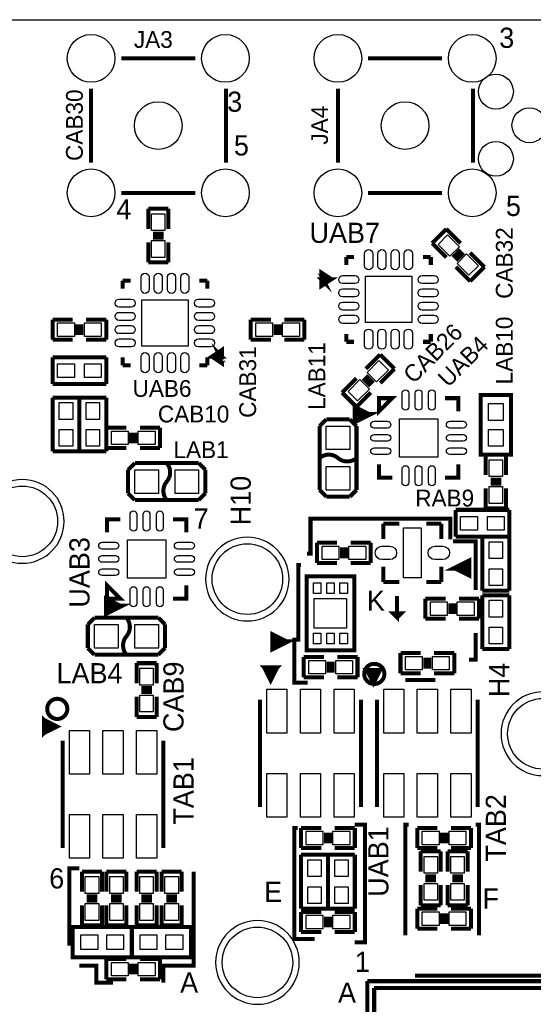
# Model space of a CAD drawing. Extents: x -70 to 514, y -134 to 276.
# Tile 7 of 17: x 23 to 42, y 45 to 83. Entities that reach past the tile are written whole.
import ezdxf
from ezdxf.enums import TextEntityAlignment as Align

# ---------------------------------------------------------------- set-up
doc = ezdxf.new("R2010")
doc.units = 0
for name, color, linetype in [('BOARD_GEOMETRY_OUTLINE', 3, 'CONTINUOUS'), ('BOARD_GEOMETRY_SILKSCREEN_TOP', 1, 'CONTINUOUS'), ('PACKAGE_GEOMETRY_SILKSCREEN_TOP', 4, 'CONTINUOUS'), ('PIN_TOP', 5, 'CONTINUOUS'), ('REF_DES_SILKSCREEN_TOP', 6, 'CONTINUOUS')]:
    doc.layers.add(name, color=color, linetype=linetype)

msp = doc.modelspace()

# ---------------------------------------------------------------- linework, layer by layer
at = {"layer": 'BOARD_GEOMETRY_OUTLINE'}
msp.add_lwpolyline([(3.299968, 74.295), (3.299968, 80.598772, -0.414214), (5.299964, 82.598768), (62.29985, 82.598768, -0.414214), (64.299846, 80.598772), (64.299846, 72.098662)], format="xyb", dxfattribs=at)
at = {"layer": 'BOARD_GEOMETRY_SILKSCREEN_TOP', "const_width": 0.1524}
for points in [[(39.0398, 62.9666), (39.0398, 63.754), (33.7566, 63.754), (33.7566, 62.4332), (33.6296, 62.4332)], [(40.005, 61.0616), (40.005, 62.8904), (39.2176, 62.8904), (39.2176, 62.9666)], [(33.401, 62.0014), (33.2994, 62.0014), (33.2994, 59.182), (33.147, 59.182), (33.147, 57.5564), (33.655, 57.5564)], [(37.0332, 60.833), (37.0332, 60.0202), (36.8808, 60.1726), (37.1856, 60.1726), (37.0332, 60.0202)], [(39.751, 58.42), (40.005, 58.42), (40.005, 59.436)], [(37.338, 57.658), (38.481, 57.658)], [(33.274, 52.07), (33.147, 52.07), (33.147, 47.879), (33.909, 47.879)], [(35.433, 47.752), (35.814, 47.752), (35.814, 52.197), (35.433, 52.197)], [(37.465, 52.197), (37.338, 52.197), (37.338, 48.006)], [(40.132, 48.006), (40.132, 52.197), (40.005, 52.197)], [(24.638, 47.625), (24.638, 50.546), (25.019, 50.546)], [(29.337, 50.419), (29.337, 46.863), (28.194, 46.863), (28.194, 46.228)], [(26.289, 46.228), (25.654, 46.228), (25.654, 46.863), (25.019, 46.863)]]:
    msp.add_lwpolyline(points, dxfattribs=at)
at = {"layer": 'PACKAGE_GEOMETRY_SILKSCREEN_TOP'}
for points, const_width in [([(26.602944, 81.138776), (29.396944, 81.138776)], 0.1524), ([(35.936174, 81.138776), (38.730174, 81.138776)], 0.1524), ([(25.459182, 77.201776), (25.459182, 79.995776)], 0.1524), ([(30.564582, 79.995776), (30.564582, 77.201776)], 0.1524), ([(34.792412, 77.201776), (34.792412, 79.995776)], 0.1524), ([(39.897812, 79.995776), (39.897812, 77.201776)], 0.1524), ([(29.396944, 76.058014), (26.602944, 76.058014)], 0.1524), ([(38.730174, 76.058014), (35.936174, 76.058014)], 0.1524), ([(27.618944, 75.459844), (28.380944, 75.459844)], 0.1524), ([(27.618944, 74.697844), (27.618944, 75.459844)], 0.1524), ([(28.380944, 75.459844), (28.380944, 74.697844)], 0.1524), ([(38.356794, 74.156316), (38.895528, 74.69505)], 0.1524), ([(38.895528, 74.69505), (39.434516, 74.156316)], 0.1524), ([(28.203144, 74.520044), (27.796744, 74.520044)], 0.1524), ([(28.203144, 74.367644), (27.796744, 74.367644)], 0.1524), ([(27.618944, 73.427844), (27.618944, 74.189844)], 0.1524), ([(28.380944, 74.189844), (28.380944, 73.427844)], 0.1524), ([(38.895528, 73.617328), (38.356794, 74.156316)], 0.1524), ([(35.107118, 73.63079), (35.407092, 73.63079)], 0.1524), ([(35.107118, 73.330816), (35.107118, 73.63079)], 0.1524), ([(38.30701, 73.63079), (38.007036, 73.63079)], 0.1524), ([(38.30701, 73.330816), (38.30701, 73.63079)], 0.1524), ([(39.146988, 73.617328), (39.434516, 73.904856)], 0.1524), ([(39.254684, 73.509632), (39.542212, 73.79716)], 0.1524), ([(39.793672, 73.79716), (40.332406, 73.258172)], 0.1524), ([(28.380944, 73.427844), (27.618944, 73.427844)], 0.1524), ([(39.793672, 72.719438), (39.254684, 73.258172)], 0.1524), ([(40.332406, 73.258172), (39.793672, 72.719438)], 0.1524), ([(34.548318, 72.792844), (34.167318, 73.046844), (34.167318, 72.538844), (34.548318, 72.792844), (34.167318, 72.792844), (34.294318, 72.665844), (34.167318, 72.919844)], 0.1524), ([(34.167318, 72.792844), (34.167318, 72.919844), (34.421318, 72.792844)], 0.1524), ([(26.649934, 72.441816), (26.649934, 72.74179)], 0.1524), ([(26.649934, 72.74179), (26.949908, 72.74179)], 0.1524), ([(29.849826, 72.74179), (29.549852, 72.74179)], 0.1524), ([(29.849826, 72.441816), (29.849826, 72.74179)], 0.1524), ([(24.003, 71.272908), (24.765, 71.272908)], 0.1524), ([(24.003, 70.510908), (24.003, 71.272908)], 0.1524), ([(24.9428, 71.095108), (24.9428, 70.688708)], 0.1524), ([(25.0952, 71.095108), (25.0952, 70.688708)], 0.1524), ([(25.273, 71.272908), (26.035, 71.272908)], 0.1524), ([(26.035, 71.272908), (26.035, 70.510908)], 0.1524), ([(31.496, 71.272908), (32.258, 71.272908)], 0.1524), ([(31.496, 70.510908), (31.496, 71.272908)], 0.1524), ([(32.4358, 71.095108), (32.4358, 70.688708)], 0.1524), ([(32.5882, 71.095108), (32.5882, 70.688708)], 0.1524), ([(32.766, 71.272908), (33.528, 71.272908)], 0.1524), ([(33.528, 71.272908), (33.528, 70.510908)], 0.1524), ([(35.107118, 70.730872), (35.107118, 70.430898)], 0.1524), ([(38.30701, 70.730872), (38.30701, 70.430898)], 0.1524), ([(24.765, 70.510908), (24.003, 70.510908)], 0.1524), ([(26.035, 70.510908), (25.273, 70.510908)], 0.1524), ([(30.027626, 69.871844), (30.408626, 69.617844), (30.408626, 70.125844), (30.027626, 69.871844), (30.408626, 69.871844), (30.281626, 69.998844), (30.408626, 69.744844)], 0.1524), ([(32.258, 70.510908), (31.496, 70.510908)], 0.1524), ([(33.528, 70.510908), (32.766, 70.510908)], 0.1524), ([(35.107118, 70.430898), (35.407092, 70.430898)], 0.1524), ([(38.30701, 70.430898), (38.007036, 70.430898)], 0.1524), ([(26.035, 69.85), (24.003, 69.85)], 0.1524), ([(24.003, 69.85), (24.003, 68.834)], 0.1524), ([(26.035, 68.834), (26.035, 69.85)], 0.1524), ([(30.281626, 69.871844), (30.281626, 69.744844), (30.027626, 69.871844)], 0.1524), ([(35.851084, 69.410072), (36.390072, 69.948806)], 0.1524), ([(36.390072, 69.948806), (36.928806, 69.410072)], 0.1524), ([(26.649934, 69.841872), (26.649934, 69.541898)], 0.1524), ([(26.649934, 69.541898), (26.949908, 69.541898)], 0.1524), ([(29.849826, 69.541898), (29.549852, 69.541898)], 0.1524), ([(29.849826, 69.841872), (29.849826, 69.541898)], 0.1524), ([(35.851084, 69.158612), (36.138612, 68.871084)], 0.1524), ([(36.928806, 69.410072), (36.390072, 68.871084)], 0.1524), ([(24.003, 68.834), (26.035, 68.834)], 0.1524), ([(34.953194, 68.511928), (35.491928, 69.050916)], 0.1524), ([(35.743388, 69.050916), (36.030916, 68.763388)], 0.1524), ([(35.491928, 67.973194), (34.953194, 68.511928)], 0.1524), ([(36.030916, 68.511928), (35.491928, 67.973194)], 0.1524), ([(41.342056, 68.416932), (41.342056, 66.167), (40.191944, 66.167), (40.191944, 68.416932), (41.342056, 68.416932)], 0.1524), ([(24.003, 68.326), (24.003, 66.294)], 0.1524), ([(25.019, 68.326), (24.003, 68.326)], 0.1524), ([(25.019, 68.326), (25.019, 66.294)], 0.1524), ([(26.035, 68.326), (25.019, 68.326)], 0.1524), ([(25.019, 66.294), (25.019, 68.326)], 0.1524), ([(26.035, 66.294), (26.035, 68.326)], 0.1524), ([(35.94989, 67.683126), (35.450018, 67.933062), (35.450018, 67.432936), (35.94989, 67.683126), (35.550094, 67.683126)], 0.199898), ([(36.345876, 68.302124), (36.846002, 68.302124), (36.345876, 67.801998), (36.345876, 68.302124)], 0.1524), ([(39.346124, 67.801998), (39.346124, 68.302124), (38.845998, 68.302124)], 0.1524), ([(34.3535, 67.500246), (34.0995, 67.2465)], 0.1524), ([(34.0995, 67.2465), (34.0995, 64.8335)], 0.1524), ([(35.2425, 67.500246), (34.3535, 67.500246)], 0.1524), ([(35.4965, 67.2465), (35.2425, 67.500246)], 0.1524), ([(35.4965, 64.8335), (35.4965, 67.2465)], 0.1524), ([(26.035, 66.421), (26.035, 67.183)], 0.1524), ([(26.035, 67.183), (26.797, 67.183)], 0.1524), ([(26.9748, 66.5988), (26.9748, 67.0052)], 0.1524), ([(27.1272, 66.5988), (27.1272, 67.0052)], 0.1524), ([(27.305, 67.183), (28.067, 67.183)], 0.1524), ([(28.067, 67.183), (28.067, 66.421)], 0.1524), ([(24.003, 66.294), (25.019, 66.294)], 0.1524), ([(25.019, 66.294), (26.035, 66.294)], 0.1524), ([(26.797, 66.421), (26.035, 66.421)], 0.1524), ([(28.067, 66.421), (27.305, 66.421)], 0.1524), ([(40.386, 65.405), (40.386, 66.167)], 0.1524), ([(40.386, 66.167), (41.148, 66.167)], 0.1524), ([(41.148, 66.167), (41.148, 65.405)], 0.1524), ([(27.1145, 65.8495), (26.8605, 65.5955)], 0.1524), ([(29.5275, 65.8495), (27.1145, 65.8495)], 0.1524), ([(29.7815, 65.5955), (29.5275, 65.8495)], 0.1524), ([(36.345876, 65.802002), (36.345876, 65.301876), (36.846002, 65.301876)], 0.1524), ([(38.845998, 65.301876), (39.346124, 65.301876), (39.346124, 65.802002)], 0.1524), ([(26.8605, 65.5955), (26.8605, 64.7065)], 0.1524), ([(29.7815, 64.7065), (29.7815, 65.5955)], 0.1524), ([(40.5638, 65.2272), (40.9702, 65.2272)], 0.1524), ([(40.5638, 65.0748), (40.9702, 65.0748)], 0.1524), ([(26.8605, 64.7065), (27.1145, 64.4525)], 0.1524), ([(29.5275, 64.4525), (29.7815, 64.7065)], 0.1524), ([(34.0995, 64.8335), (34.3535, 64.579754)], 0.1524), ([(35.2425, 64.579754), (35.4965, 64.8335)], 0.1524), ([(40.386, 64.135), (40.386, 64.897)], 0.1524), ([(41.148, 64.897), (41.148, 64.135)], 0.1524), ([(27.1145, 64.4525), (29.5275, 64.4525)], 0.1524), ([(34.3535, 64.579754), (35.2425, 64.579754)], 0.1524), ([(41.275, 64.0842), (39.243, 64.0842)], 0.1524), ([(39.243, 64.0842), (39.243, 63.0682)], 0.1524), ([(41.148, 64.135), (40.386, 64.135)], 0.1524), ([(41.275, 63.0682), (41.275, 64.0842)], 0.1524), ([(26.559002, 63.730124), (26.058876, 63.730124), (26.058876, 63.229998)], 0.1524), ([(29.059124, 63.229998), (29.059124, 63.730124), (28.558998, 63.730124)], 0.1524), ([(36.507928, 63.558674), (37.114734, 63.558674)], 0.1524), ([(36.507928, 63.558674), (36.507928, 62.978284)], 0.1524), ([(38.708076, 63.558674), (38.142926, 63.558674)], 0.1524), ([(38.708076, 63.558674), (38.708076, 62.978284)], 0.1524), ([(34.002726, 62.8396), (34.764726, 62.8396)], 0.1524), ([(34.002726, 62.0776), (34.002726, 62.8396)], 0.1524), ([(35.272726, 62.8396), (36.034726, 62.8396)], 0.1524), ([(36.034726, 62.8396), (36.034726, 62.0776)], 0.1524), ([(39.243, 63.0682), (41.275, 63.0682)], 0.1524), ([(41.275, 63.0682), (40.259, 63.0682)], 0.1524), ([(40.259, 63.0682), (40.259, 61.0362)], 0.1524), ([(41.275, 61.0362), (41.275, 63.0682)], 0.1524), ([(34.942526, 62.6618), (34.942526, 62.2554)], 0.1524), ([(35.094926, 62.6618), (35.094926, 62.2554)], 0.1524), ([(34.764726, 62.0776), (34.002726, 62.0776)], 0.1524), ([(36.034726, 62.0776), (35.272726, 62.0776)], 0.1524), ([(39.242746, 61.889894), (39.742618, 61.639958), (39.742618, 62.139576), (39.242746, 61.889894), (39.64305, 61.889894)], 0.199898), ([(36.507928, 61.358526), (36.507928, 61.938916)], 0.1524), ([(38.708076, 61.358526), (38.708076, 61.938916)], 0.1524), ([(26.058876, 60.729876), (26.058876, 61.230002), (26.559002, 60.729876), (26.058876, 60.729876)], 0.1524), ([(35.410648, 58.772552), (35.410648, 61.572648), (33.610804, 61.572648), (33.610804, 58.772552), (35.410648, 58.772552)], 0.1524), ([(36.507928, 61.358526), (37.114734, 61.358526)], 0.1524), ([(38.708076, 61.358526), (38.142926, 61.358526)], 0.1524), ([(28.558998, 60.729876), (29.059124, 60.729876), (29.059124, 61.230002)], 0.1524), ([(40.259, 61.0362), (41.275, 61.0362)], 0.1524), ([(26.55189, 60.444126), (26.052018, 60.694062), (26.052018, 60.193936), (26.55189, 60.444126), (26.152094, 60.444126)], 0.199898), ([(38.1, 59.9694), (38.1, 60.7314)], 0.1524), ([(38.1, 60.7314), (38.862, 60.7314)], 0.1524), ([(39.0398, 60.5536), (39.0398, 60.1472)], 0.1524), ([(39.1922, 60.5536), (39.1922, 60.1472)], 0.1524), ([(39.37, 60.7314), (40.132, 60.7314)], 0.1524), ([(40.132, 60.7314), (40.132, 59.9694)], 0.1524), ([(41.275, 60.8584), (40.259, 60.8584)], 0.1524), ([(40.259, 60.8584), (40.259, 58.8264)], 0.1524), ([(41.275, 58.8264), (41.275, 60.8584)], 0.1524), ([(25.5905, 60.0075), (25.3365, 59.7535)], 0.1524), ([(28.0035, 60.0075), (25.5905, 60.0075)], 0.1524), ([(28.2575, 59.7535), (28.0035, 60.0075)], 0.1524), ([(38.862, 59.9694), (38.1, 59.9694)], 0.1524), ([(40.132, 59.9694), (39.37, 59.9694)], 0.1524), ([(25.3365, 59.7535), (25.3365, 58.8645)], 0.1524), ([(28.2575, 58.8645), (28.2575, 59.7535)], 0.1524), ([(32.836866, 59.097926), (32.336994, 59.347862), (32.336994, 58.847736), (32.836866, 59.097926), (32.436816, 59.097926)], 0.199898), ([(25.3365, 58.8645), (25.5905, 58.6105)], 0.1524), ([(28.0035, 58.6105), (28.2575, 58.8645)], 0.1524), ([(40.259, 58.8264), (41.275, 58.8264)], 0.1524), ([(25.5905, 58.6105), (28.0035, 58.6105)], 0.1524), ([(33.5026, 57.7596), (33.5026, 58.5216)], 0.1524), ([(33.5026, 58.5216), (34.2646, 58.5216)], 0.1524), ([(34.4424, 57.9374), (34.4424, 58.3438)], 0.1524), ([(34.5948, 57.9374), (34.5948, 58.3438)], 0.1524), ([(34.7726, 58.5216), (35.5346, 58.5216)], 0.1524), ([(35.5346, 58.5216), (35.5346, 57.7596)], 0.1524), ([(37.1602, 57.912), (37.1602, 58.674)], 0.1524), ([(37.1602, 58.674), (37.9222, 58.674)], 0.1524), ([(38.1, 58.0898), (38.1, 58.4962)], 0.1524), ([(38.2524, 58.0898), (38.2524, 58.4962)], 0.1524), ([(38.4302, 58.674), (39.1922, 58.674)], 0.1524), ([(39.1922, 58.674), (39.1922, 57.912)], 0.1524), ([(27.178, 57.531), (27.178, 58.293)], 0.1524), ([(27.178, 58.293), (27.94, 58.293)], 0.1524), ([(27.94, 58.293), (27.94, 57.531)], 0.1524), ([(32.002476, 58.13933), (32.502602, 58.13933), (32.252666, 57.639458), (32.002476, 58.13933), (32.252666, 58.13933), (32.252666, 57.889394), (32.502602, 58.13933), (32.002476, 58.13933), (32.252666, 57.889394), (32.252666, 57.639458)], 0.1524), ([(35.888676, 58.03773), (36.388802, 58.03773), (36.138866, 57.537858), (35.888676, 58.03773), (36.138866, 58.03773), (36.138866, 57.787794), (36.388802, 58.03773), (35.888676, 58.03773), (36.138866, 57.787794), (36.138866, 57.537858)], 0.1524), ([(34.2646, 57.7596), (33.5026, 57.7596)], 0.1524), ([(35.5346, 57.7596), (34.7726, 57.7596)], 0.1524), ([(37.9222, 57.912), (37.1602, 57.912)], 0.1524), ([(39.1922, 57.912), (38.4302, 57.912)], 0.1524), ([(27.3558, 57.3532), (27.7622, 57.3532)], 0.1524), ([(27.3558, 57.2008), (27.7622, 57.2008)], 0.1524), ([(27.178, 56.261), (27.178, 57.023)], 0.1524), ([(27.94, 57.023), (27.94, 56.261)], 0.1524), ([(31.8516, 52.859432), (31.8516, 56.919622)], 0.1524), ([(35.6616, 56.919622), (35.6616, 52.859432)], 0.1524), ([(36.2712, 52.859432), (36.2712, 56.919622)], 0.1524), ([(40.0812, 56.919622), (40.0812, 52.859432)], 0.1524), ([(23.67407, 55.649876), (23.67407, 56.150256), (24.173942, 55.900066), (23.67407, 55.649876), (23.67407, 55.900066), (23.924006, 55.900066), (23.67407, 56.150256), (23.67407, 55.649876), (23.924006, 55.900066), (24.173942, 55.900066)], 0.1524), ([(27.94, 56.261), (27.178, 56.261)], 0.1524), ([(24.384, 51.310032), (24.384, 55.370222)], 0.1524), ([(28.194, 55.370222), (28.194, 51.310032)], 0.1524), ([(33.400746, 52.07), (34.163, 52.07)], 0.1524), ([(33.401, 51.308), (33.400746, 52.07)], 0.1524), ([(34.671, 52.07), (35.432746, 52.07)], 0.1524), ([(35.432746, 52.07), (35.433, 51.308)], 0.1524), ([(37.794946, 51.308), (37.7952, 52.07)], 0.1524), ([(37.7952, 52.07), (38.556946, 52.07)], 0.1524), ([(39.064946, 52.07), (39.8272, 52.07)], 0.1524), ([(39.8272, 52.07), (39.826946, 51.308)], 0.1524), ([(34.340546, 51.4858), (34.3408, 51.8922)], 0.1524), ([(34.4932, 51.486054), (34.4932, 51.8922)], 0.1524), ([(38.734746, 51.8922), (38.734746, 51.4858)], 0.1524), ([(38.887146, 51.8922), (38.8874, 51.4858)], 0.1524), ([(34.162746, 51.308), (33.401, 51.308)], 0.1524), ([(35.433, 51.308), (34.671, 51.308254)], 0.1524), ([(38.556946, 51.308), (37.794946, 51.308)], 0.1524), ([(39.826946, 51.308), (39.0652, 51.308)], 0.1524), ([(33.401, 51.053746), (33.401, 49.022)], 0.1524), ([(34.417, 51.053746), (33.401, 51.053746)], 0.1524), ([(35.432746, 51.054), (34.417, 51.054)], 0.1524), ([(34.417, 51.054), (34.417, 49.022)], 0.1524), ([(34.417, 49.022), (34.417, 51.053746)], 0.1524), ([(35.433, 49.022254), (35.432746, 51.054)], 0.1524), ([(37.9222, 51.181), (38.6842, 51.181254)], 0.1524), ([(37.9222, 50.419254), (37.9222, 51.181)], 0.1524), ([(38.6842, 51.181254), (38.6842, 50.419)], 0.1524), ([(38.9382, 51.180746), (39.7002, 51.181)], 0.1524), ([(38.9382, 50.419), (38.9382, 51.180746)], 0.1524), ([(39.7002, 51.181), (39.7002, 50.418746)], 0.1524), ([(25.113234, 49.657), (25.113234, 50.419)], 0.1524), ([(25.113234, 50.419), (25.875234, 50.419)], 0.1524), ([(25.875234, 50.419), (25.875234, 49.657)], 0.1524), ([(26.035, 49.657), (26.035, 50.419)], 0.1524), ([(26.035, 50.419), (26.797, 50.419)], 0.1524), ([(26.797, 50.419), (26.797, 49.657)], 0.1524), ([(27.178, 49.657), (27.178, 50.419)], 0.1524), ([(27.178, 50.419), (27.94, 50.419)], 0.1524), ([(27.94, 50.419), (27.94, 49.657)], 0.1524), ([(28.125166, 50.419), (28.887166, 50.419)], 0.1524), ([(28.125166, 49.657), (28.125166, 50.419)], 0.1524), ([(28.887166, 50.419), (28.887166, 49.657)], 0.1524), ([(38.1, 50.241454), (38.5064, 50.2412)], 0.1524), ([(39.116, 50.2412), (39.5224, 50.240946)], 0.1524), ([(37.9222, 49.149), (37.9222, 49.911254)], 0.1524), ([(38.1, 50.089054), (38.5064, 50.0888)], 0.1524), ([(38.6842, 49.911), (38.6842, 49.149254)], 0.1524), ([(38.9382, 49.149), (38.9382, 49.910746)], 0.1524), ([(39.116, 50.088546), (39.5224, 50.088546)], 0.1524), ([(39.7002, 49.910746), (39.7002, 49.149)], 0.1524), ([(25.697434, 49.4792), (25.291034, 49.4792)], 0.1524), ([(26.6192, 49.4792), (26.2128, 49.4792)], 0.1524), ([(27.7622, 49.4792), (27.3558, 49.4792)], 0.1524), ([(28.709366, 49.4792), (28.302966, 49.4792)], 0.1524), ([(25.113234, 48.387), (25.113234, 49.149)], 0.1524), ([(25.697434, 49.3268), (25.291034, 49.3268)], 0.1524), ([(25.875234, 49.149), (25.875234, 48.387)], 0.1524), ([(26.035, 48.387), (26.035, 49.149)], 0.1524), ([(26.6192, 49.3268), (26.2128, 49.3268)], 0.1524), ([(26.797, 49.149), (26.797, 48.387)], 0.1524), ([(27.178, 48.387), (27.178, 49.149)], 0.1524), ([(27.7622, 49.3268), (27.3558, 49.3268)], 0.1524), ([(27.94, 49.149), (27.94, 48.387)], 0.1524), ([(28.125166, 48.387), (28.125166, 49.149)], 0.1524), ([(28.709366, 49.3268), (28.302966, 49.3268)], 0.1524), ([(28.887166, 49.149), (28.887166, 48.387)], 0.1524), ([(33.401, 49.022), (34.417, 49.022)], 0.1524), ([(34.417, 49.022), (35.433, 49.022254)], 0.1524), ([(37.7952, 48.26), (37.7952, 49.022)], 0.1524), ([(37.7952, 49.022), (38.556946, 49.022)], 0.1524), ([(38.6842, 49.149254), (37.9222, 49.149)], 0.1524), ([(39.7002, 49.149), (38.9382, 49.149)], 0.1524), ([(39.064946, 49.022), (39.826946, 49.022)], 0.1524), ([(39.826946, 49.022), (39.826946, 48.26)], 0.1524), ([(33.401, 48.895), (34.162746, 48.895)], 0.1524), ([(33.401, 48.133), (33.401, 48.895)], 0.1524), ([(34.3408, 48.3108), (34.340546, 48.7172)], 0.1524), ([(34.4932, 48.3108), (34.493454, 48.7172)], 0.1524), ([(34.671254, 48.895), (35.433, 48.895)], 0.1524), ([(35.433, 48.895), (35.433, 48.133)], 0.1524), ([(38.734746, 48.8442), (38.734746, 48.4378)], 0.1524), ([(38.8874, 48.8442), (38.887146, 48.4378)], 0.1524), ([(27.007566, 47.176944), (24.757634, 47.176944), (24.757634, 48.327056), (27.007566, 48.327056), (27.007566, 47.176944)], 0.1524), ([(25.875234, 48.387), (25.113234, 48.387)], 0.1524), ([(26.797, 48.387), (26.035, 48.387)], 0.1524), ([(26.992834, 48.327056), (29.242766, 48.327056), (29.242766, 47.176944), (26.992834, 47.176944), (26.992834, 48.327056)], 0.1524), ([(27.94, 48.387), (27.178, 48.387)], 0.1524), ([(28.887166, 48.387), (28.125166, 48.387)], 0.1524), ([(34.163, 48.133), (33.401, 48.133)], 0.1524), ([(35.433, 48.133), (34.671, 48.133)], 0.1524), ([(38.556946, 48.26), (37.7952, 48.26)], 0.1524), ([(39.826946, 48.26), (39.064946, 48.26)], 0.1524), ([(26.035, 46.355), (26.035, 47.117)], 0.1524), ([(26.035, 47.117), (26.797, 47.117)], 0.1524), ([(26.9748, 46.9392), (26.9748, 46.5328)], 0.1524), ([(27.1272, 46.9392), (27.1272, 46.5328)], 0.1524), ([(27.305, 47.117), (28.067, 47.117)], 0.1524), ([(28.067, 47.117), (28.067, 46.355)], 0.1524), ([(37.70884, 46.484032), (46.96968, 46.484032), (46.98238, 46.496732), (46.98238, 46.506892), (46.5836, 46.905672)], 0.1524), ([(26.797, 46.355), (26.035, 46.355)], 0.1524), ([(28.067, 46.355), (27.305, 46.355)], 0.1524), ([(35.910012, 33.772856), (35.910012, 46.280832)], 0.1524), ([(35.910012, 46.280832), (48.417988, 46.280832)], 0.1524), ([(36.164012, 34.026856), (36.164012, 46.026832)], 0.1524), ([(36.164012, 46.026832), (48.163988, 46.026832)], 0.1524)]:
    msp.add_lwpolyline(points, dxfattribs=dict(at, const_width=const_width))
at = {"layer": 'PACKAGE_GEOMETRY_SILKSCREEN_TOP', "const_width": 0.1524}
for points in [[(34.797746, 66.04), (34.798, 66.04, 0.366409), (34.099246, 66.04)], [(28.321, 65.151254), (28.321, 65.151, 0.366409), (28.321, 65.849754)], [(35.496754, 66.04, -0.366535), (34.797746, 66.04)], [(28.321, 64.4525, -0.366409), (28.321, 65.151254)], [(26.797, 59.309254), (26.797, 59.309, 0.366409), (26.797, 60.007754)], [(26.797, 58.6105, -0.366409), (26.797, 59.309254)], [(36.5506, 57.8866, 1), (35.7886, 57.8866, 1), (36.5506, 57.8866)], [(24.5618, 56.5658, 1), (23.7998, 56.5658, 1), (24.5618, 56.5658)]]:
    msp.add_lwpolyline(points, format="xyb", dxfattribs=at)
at = {"layer": 'PACKAGE_GEOMETRY_SILKSCREEN_TOP'}
for points in [[(24.44115, 63.648844, 1), (21.27885, 63.648844, 1), (24.44115, 63.648844)], [(32.95015, 61.468, 1), (29.78785, 61.468, 1), (32.95015, 61.468)], [(44.12615, 55.626, 1), (40.96385, 55.626, 1), (44.12615, 55.626)], [(33.33115, 46.99, 1), (30.16885, 46.99, 1), (33.33115, 46.99)]]:
    msp.add_lwpolyline(points, format="xyb", dxfattribs=at)
at = {"layer": 'PIN_TOP'}
for points in [[(27.745944, 75.269344), (28.253944, 75.269344), (28.253944, 74.634344), (27.745944, 74.634344)], [(39.389556, 74.021499), (39.030345, 73.662288), (38.581332, 74.111301), (38.940543, 74.470512)], [(27.745944, 74.253344), (28.253944, 74.253344), (28.253944, 73.618344), (27.745944, 73.618344)], [(40.107868, 73.303187), (39.748657, 72.943976), (39.299644, 73.392989), (39.658855, 73.7522)], [(35.830764, 71.154544), (35.830764, 72.907144), (37.583364, 72.907144), (37.583364, 71.154544)], [(29.12618, 72.018144), (29.12618, 70.265544), (27.37358, 70.265544), (27.37358, 72.018144)], [(24.1935, 70.637908), (24.1935, 71.145908), (24.8285, 71.145908), (24.8285, 70.637908)], [(25.2095, 70.637908), (25.2095, 71.145908), (25.8445, 71.145908), (25.8445, 70.637908)], [(31.6865, 70.637908), (31.6865, 71.145908), (32.3215, 71.145908), (32.3215, 70.637908)], [(32.7025, 70.637908), (32.7025, 71.145908), (33.3375, 71.145908), (33.3375, 70.637908)], [(24.1935, 69.088), (24.1935, 69.596), (24.8285, 69.596), (24.8285, 69.088)], [(25.2095, 69.088), (25.2095, 69.596), (25.8445, 69.596), (25.8445, 69.088)], [(36.255255, 68.916044), (35.896044, 69.275255), (36.345057, 69.724268), (36.704268, 69.365057)], [(35.536943, 68.197732), (35.177732, 68.556943), (35.626745, 69.005956), (35.985956, 68.646745)], [(24.765, 67.5005), (24.257, 67.5005), (24.257, 68.1355), (24.765, 68.1355)], [(25.781, 67.5005), (25.273, 67.5005), (25.273, 68.1355), (25.781, 68.1355)], [(40.4876, 68.099432), (41.0464, 68.099432), (41.0464, 67.464432), (40.4876, 67.464432)], [(37.1221, 67.5259), (38.5699, 67.5259), (38.5699, 66.0781), (37.1221, 66.0781)], [(24.765, 66.4845), (24.257, 66.4845), (24.257, 67.1195), (24.765, 67.1195)], [(25.781, 66.4845), (25.273, 66.4845), (25.273, 67.1195), (25.781, 67.1195)], [(26.8605, 67.056), (26.8605, 66.548), (26.2255, 66.548), (26.2255, 67.056)], [(27.8765, 67.056), (27.8765, 66.548), (27.2415, 66.548), (27.2415, 67.056)], [(35.2425, 66.3575), (34.3535, 66.3575), (34.3535, 67.2465), (35.2425, 67.2465)], [(40.4876, 67.1195), (41.0464, 67.1195), (41.0464, 66.4845), (40.4876, 66.4845)], [(41.021, 65.3415), (40.513, 65.3415), (40.513, 65.9765), (41.021, 65.9765)], [(27.1145, 64.7065), (27.1145, 65.5955), (28.0035, 65.5955), (28.0035, 64.7065)], [(28.6385, 64.7065), (28.6385, 65.5955), (29.5275, 65.5955), (29.5275, 64.7065)], [(35.2425, 64.8335), (34.3535, 64.8335), (34.3535, 65.7225), (35.2425, 65.7225)], [(41.021, 64.3255), (40.513, 64.3255), (40.513, 64.9605), (41.021, 64.9605)], [(40.0685, 63.8302), (40.0685, 63.3222), (39.4335, 63.3222), (39.4335, 63.8302)], [(41.0845, 63.8302), (41.0845, 63.3222), (40.4495, 63.3222), (40.4495, 63.8302)], [(37.277802, 61.5188), (37.277802, 63.3984), (37.938202, 63.3984), (37.938202, 61.5188)], [(26.8351, 61.5061), (26.8351, 62.9539), (28.2829, 62.9539), (28.2829, 61.5061)], [(40.513, 62.8777), (41.021, 62.8777), (41.021, 62.2427), (40.513, 62.2427)], [(34.193226, 62.2046), (34.193226, 62.7126), (34.828226, 62.7126), (34.828226, 62.2046)], [(35.209226, 62.2046), (35.209226, 62.7126), (35.844226, 62.7126), (35.844226, 62.2046)], [(40.513, 61.8617), (41.021, 61.8617), (41.021, 61.2267), (40.513, 61.2267)], [(34.1503, 60.91936), (33.8709, 60.91936), (33.8709, 61.32576), (34.1503, 61.32576)], [(34.650426, 60.91936), (34.371026, 60.91936), (34.371026, 61.32576), (34.650426, 61.32576)], [(35.150552, 60.91936), (34.871152, 60.91936), (34.871152, 61.32576), (35.150552, 61.32576)], [(35.120326, 59.6138), (33.901126, 59.6138), (33.901126, 60.7314), (35.120326, 60.7314)], [(40.513, 60.6679), (41.021, 60.6679), (41.021, 60.0329), (40.513, 60.0329)], [(38.2905, 60.0964), (38.2905, 60.6044), (38.9255, 60.6044), (38.9255, 60.0964)], [(39.3065, 60.0964), (39.3065, 60.6044), (39.9415, 60.6044), (39.9415, 60.0964)], [(25.5905, 58.8645), (25.5905, 59.7535), (26.4795, 59.7535), (26.4795, 58.8645)], [(27.1145, 58.8645), (27.1145, 59.7535), (28.0035, 59.7535), (28.0035, 58.8645)], [(40.513, 59.6519), (41.021, 59.6519), (41.021, 59.0169), (40.513, 59.0169)], [(34.1503, 59.01944), (33.8709, 59.01944), (33.8709, 59.42584), (34.1503, 59.42584)], [(34.650426, 59.01944), (34.371026, 59.01944), (34.371026, 59.42584), (34.650426, 59.42584)], [(35.150552, 59.01944), (34.871152, 59.01944), (34.871152, 59.42584), (35.150552, 59.42584)], [(34.3281, 58.3946), (34.3281, 57.8866), (33.6931, 57.8866), (33.6931, 58.3946)], [(35.3441, 58.3946), (35.3441, 57.8866), (34.7091, 57.8866), (34.7091, 58.3946)], [(37.9857, 58.547), (37.9857, 58.039), (37.3507, 58.039), (37.3507, 58.547)], [(39.0017, 58.547), (39.0017, 58.039), (38.3667, 58.039), (38.3667, 58.547)], [(27.813, 57.4675), (27.305, 57.4675), (27.305, 58.1025), (27.813, 58.1025)], [(32.1056, 55.65394), (32.1056, 57.30494), (32.8676, 57.30494), (32.8676, 55.65394)], [(33.3756, 55.65394), (33.3756, 57.30494), (34.1376, 57.30494), (34.1376, 55.65394)], [(34.6456, 55.65394), (34.6456, 57.30494), (35.4076, 57.30494), (35.4076, 55.65394)], [(36.5252, 55.65394), (36.5252, 57.30494), (37.2872, 57.30494), (37.2872, 55.65394)], [(37.7952, 55.65394), (37.7952, 57.30494), (38.5572, 57.30494), (38.5572, 55.65394)], [(39.0652, 55.65394), (39.0652, 57.30494), (39.8272, 57.30494), (39.8272, 55.65394)], [(27.813, 56.4515), (27.305, 56.4515), (27.305, 57.0865), (27.813, 57.0865)], [(24.638, 54.10454), (24.638, 55.75554), (25.4, 55.75554), (25.4, 54.10454)], [(25.908, 54.10454), (25.908, 55.75554), (26.67, 55.75554), (26.67, 54.10454)], [(27.178, 54.10454), (27.178, 55.75554), (27.94, 55.75554), (27.94, 54.10454)], [(32.1056, 52.474114), (32.1056, 54.125114), (32.8676, 54.125114), (32.8676, 52.474114)], [(33.3756, 52.474114), (33.3756, 54.125114), (34.1376, 54.125114), (34.1376, 52.474114)], [(34.6456, 52.474114), (34.6456, 54.125114), (35.4076, 54.125114), (35.4076, 52.474114)], [(36.5252, 52.474114), (36.5252, 54.125114), (37.2872, 54.125114), (37.2872, 52.474114)], [(37.7952, 52.474114), (37.7952, 54.125114), (38.5572, 54.125114), (38.5572, 52.474114)], [(39.0652, 52.474114), (39.0652, 54.125114), (39.8272, 54.125114), (39.8272, 52.474114)], [(24.638, 50.924714), (24.638, 52.575714), (25.4, 52.575714), (25.4, 50.924714)], [(25.908, 50.924714), (25.908, 52.575714), (26.67, 52.575714), (26.67, 50.924714)], [(27.178, 50.924714), (27.178, 52.575714), (27.94, 52.575714), (27.94, 50.924714)], [(34.2265, 51.943), (34.2265, 51.435), (33.5915, 51.435), (33.5915, 51.943)], [(35.2425, 51.943), (35.2425, 51.435), (34.6075, 51.435), (34.6075, 51.943)], [(37.9857, 51.435), (37.9857, 51.943), (38.6207, 51.943), (38.6207, 51.435)], [(39.0017, 51.435), (39.0017, 51.943), (39.6367, 51.943), (39.6367, 51.435)], [(38.5572, 50.3555), (38.0492, 50.3555), (38.0492, 50.9905), (38.5572, 50.9905)], [(39.5732, 50.3555), (39.0652, 50.3555), (39.0652, 50.9905), (39.5732, 50.9905)], [(33.655, 50.8635), (34.163, 50.8635), (34.163, 50.2285), (33.655, 50.2285)], [(34.671, 50.8635), (35.179, 50.8635), (35.179, 50.2285), (34.671, 50.2285)], [(25.240234, 50.2285), (25.748234, 50.2285), (25.748234, 49.5935), (25.240234, 49.5935)], [(26.162, 50.2285), (26.67, 50.2285), (26.67, 49.5935), (26.162, 49.5935)], [(27.305, 50.2285), (27.813, 50.2285), (27.813, 49.5935), (27.305, 49.5935)], [(28.252166, 50.2285), (28.760166, 50.2285), (28.760166, 49.5935), (28.252166, 49.5935)], [(33.655, 49.8475), (34.163, 49.8475), (34.163, 49.2125), (33.655, 49.2125)], [(34.671, 49.8475), (35.179, 49.8475), (35.179, 49.2125), (34.671, 49.2125)], [(38.5572, 49.3395), (38.0492, 49.3395), (38.0492, 49.9745), (38.5572, 49.9745)], [(39.5732, 49.3395), (39.0652, 49.3395), (39.0652, 49.9745), (39.5732, 49.9745)], [(25.240234, 49.2125), (25.748234, 49.2125), (25.748234, 48.5775), (25.240234, 48.5775)], [(26.162, 49.2125), (26.67, 49.2125), (26.67, 48.5775), (26.162, 48.5775)], [(27.305, 49.2125), (27.813, 49.2125), (27.813, 48.5775), (27.305, 48.5775)], [(28.252166, 49.2125), (28.760166, 49.2125), (28.760166, 48.5775), (28.252166, 48.5775)], [(34.2265, 48.768), (34.2265, 48.26), (33.5915, 48.26), (33.5915, 48.768)], [(35.2425, 48.768), (35.2425, 48.26), (34.6075, 48.26), (34.6075, 48.768)], [(37.9857, 48.387), (37.9857, 48.895), (38.6207, 48.895), (38.6207, 48.387)], [(39.0017, 48.387), (39.0017, 48.895), (39.6367, 48.895), (39.6367, 48.387)], [(25.710134, 48.0314), (25.710134, 47.4726), (25.075134, 47.4726), (25.075134, 48.0314)], [(26.690066, 48.0314), (26.690066, 47.4726), (26.055066, 47.4726), (26.055066, 48.0314)], [(27.310334, 47.4726), (27.310334, 48.0314), (27.945334, 48.0314), (27.945334, 47.4726)], [(28.290266, 47.4726), (28.290266, 48.0314), (28.925266, 48.0314), (28.925266, 47.4726)], [(26.2255, 46.482), (26.2255, 46.99), (26.8605, 46.99), (26.8605, 46.482)], [(27.2415, 46.482), (27.2415, 46.99), (27.8765, 46.99), (27.8765, 46.482)]]:
    msp.add_lwpolyline(points, close=True, dxfattribs=at)
for points in [[(36.109402, 73.759568), (36.109402, 73.302368, -1), (35.804602, 73.302368), (35.804602, 73.759568, -1)], [(36.609528, 73.759568), (36.609528, 73.302368, -1), (36.304728, 73.302368), (36.304728, 73.759568, -1)], [(37.1094, 73.759568), (37.1094, 73.302368, -1), (36.8046, 73.302368), (36.8046, 73.759568, -1)], [(37.609526, 73.759568), (37.609526, 73.302368, -1), (37.304726, 73.302368), (37.304726, 73.759568, -1)], [(27.347418, 72.413368), (27.347418, 72.870568, -1), (27.652218, 72.870568), (27.652218, 72.413368, -1)], [(27.847544, 72.413368), (27.847544, 72.870568, -1), (28.152344, 72.870568), (28.152344, 72.413368, -1)], [(28.347416, 72.413368), (28.347416, 72.870568, -1), (28.652216, 72.870568), (28.652216, 72.413368, -1)], [(28.847542, 72.413368), (28.847542, 72.870568, -1), (29.152342, 72.870568), (29.152342, 72.413368, -1)], [(35.435794, 72.628506), (34.978594, 72.628506, -1), (34.978594, 72.933306), (35.435794, 72.933306, -1)], [(38.435788, 72.628506), (37.978588, 72.628506, -1), (37.978588, 72.933306), (38.435788, 72.933306, -1)], [(35.435794, 72.12838), (34.978594, 72.12838, -1), (34.978594, 72.43318), (35.435794, 72.43318, -1)], [(38.435788, 72.12838), (37.978588, 72.12838, -1), (37.978588, 72.43318), (38.435788, 72.43318, -1)], [(26.521156, 72.044306), (26.978356, 72.044306, -1), (26.978356, 71.739506), (26.521156, 71.739506, -1)], [(29.52115, 72.044306), (29.97835, 72.044306, -1), (29.97835, 71.739506), (29.52115, 71.739506, -1)], [(35.435794, 71.628508), (34.978594, 71.628508, -1), (34.978594, 71.933308), (35.435794, 71.933308, -1)], [(38.435788, 71.628508), (37.978588, 71.628508, -1), (37.978588, 71.933308), (38.435788, 71.933308, -1)], [(26.521156, 71.54418), (26.978356, 71.54418, -1), (26.978356, 71.23938), (26.521156, 71.23938, -1)], [(29.52115, 71.54418), (29.97835, 71.54418, -1), (29.97835, 71.23938), (29.52115, 71.23938, -1)], [(35.435794, 71.128382), (34.978594, 71.128382, -1), (34.978594, 71.433182), (35.435794, 71.433182, -1)], [(38.435788, 71.128382), (37.978588, 71.128382, -1), (37.978588, 71.433182), (38.435788, 71.433182, -1)], [(26.521156, 71.044308), (26.978356, 71.044308, -1), (26.978356, 70.739508), (26.521156, 70.739508, -1)], [(29.52115, 71.044308), (29.97835, 71.044308, -1), (29.97835, 70.739508), (29.52115, 70.739508, -1)], [(36.109402, 70.75932), (36.109402, 70.30212, -1), (35.804602, 70.30212), (35.804602, 70.75932, -1)], [(36.609528, 70.75932), (36.609528, 70.30212, -1), (36.304728, 70.30212), (36.304728, 70.75932, -1)], [(37.1094, 70.75932), (37.1094, 70.30212, -1), (36.8046, 70.30212), (36.8046, 70.75932, -1)], [(37.609526, 70.75932), (37.609526, 70.30212, -1), (37.304726, 70.30212), (37.304726, 70.75932, -1)], [(26.521156, 70.544182), (26.978356, 70.544182, -1), (26.978356, 70.239382), (26.521156, 70.239382, -1)], [(29.52115, 70.544182), (29.97835, 70.544182, -1), (29.97835, 70.239382), (29.52115, 70.239382, -1)], [(27.347418, 69.41312), (27.347418, 69.87032, -1), (27.652218, 69.87032), (27.652218, 69.41312, -1)], [(27.847544, 69.41312), (27.847544, 69.87032, -1), (28.152344, 69.87032), (28.152344, 69.41312, -1)], [(28.347416, 69.41312), (28.347416, 69.87032, -1), (28.652216, 69.87032), (28.652216, 69.41312, -1)], [(28.847542, 69.41312), (28.847542, 69.87032, -1), (29.152342, 69.87032), (29.152342, 69.41312, -1)], [(37.218874, 67.979036), (37.218874, 68.487036, -1), (37.472874, 68.487036), (37.472874, 67.979036, -1)], [(37.719, 67.979036), (37.719, 68.487036, -1), (37.973, 68.487036), (37.973, 67.979036, -1)], [(38.219126, 67.979036), (38.219126, 68.487036, -1), (38.473126, 68.487036), (38.473126, 67.979036, -1)], [(36.668964, 67.175126), (36.160964, 67.175126, -1), (36.160964, 67.429126), (36.668964, 67.429126, -1)], [(39.531036, 67.175126), (39.023036, 67.175126, -1), (39.023036, 67.429126), (39.531036, 67.429126, -1)], [(36.668964, 66.675), (36.160964, 66.675, -1), (36.160964, 66.929), (36.668964, 66.929, -1)], [(39.531036, 66.675), (39.023036, 66.675, -1), (39.023036, 66.929), (39.531036, 66.929, -1)], [(36.668964, 66.174874), (36.160964, 66.174874, -1), (36.160964, 66.428874), (36.668964, 66.428874, -1)], [(39.531036, 66.174874), (39.023036, 66.174874, -1), (39.023036, 66.428874), (39.531036, 66.428874, -1)], [(37.218874, 65.116964), (37.218874, 65.624964, -1), (37.472874, 65.624964), (37.472874, 65.116964, -1)], [(37.719, 65.116964), (37.719, 65.624964, -1), (37.973, 65.624964), (37.973, 65.116964, -1)], [(38.219126, 65.116964), (38.219126, 65.624964, -1), (38.473126, 65.624964), (38.473126, 65.116964, -1)], [(27.185874, 63.915036), (27.185874, 63.407036, -1), (26.931874, 63.407036), (26.931874, 63.915036, -1)], [(27.686, 63.915036), (27.686, 63.407036, -1), (27.432, 63.407036), (27.432, 63.915036, -1)], [(28.186126, 63.915036), (28.186126, 63.407036, -1), (27.932126, 63.407036), (27.932126, 63.915036, -1)], [(26.381964, 62.603126), (25.873964, 62.603126, -1), (25.873964, 62.857126), (26.381964, 62.857126, -1)], [(29.244036, 62.603126), (28.736036, 62.603126, -1), (28.736036, 62.857126), (29.244036, 62.857126, -1)], [(36.760404, 62.2046), (36.455604, 62.2046, -1), (36.455604, 62.7126), (36.760404, 62.7126, -1)], [(38.7604, 62.2046), (38.4556, 62.2046, -1), (38.4556, 62.7126), (38.7604, 62.7126, -1)], [(26.381964, 62.103), (25.873964, 62.103, -1), (25.873964, 62.357), (26.381964, 62.357, -1)], [(29.244036, 62.103), (28.736036, 62.103, -1), (28.736036, 62.357), (29.244036, 62.357, -1)], [(26.381964, 61.602874), (25.873964, 61.602874, -1), (25.873964, 61.856874), (26.381964, 61.856874, -1)], [(29.244036, 61.602874), (28.736036, 61.602874, -1), (28.736036, 61.856874), (29.244036, 61.856874, -1)], [(27.185874, 61.052964), (27.185874, 60.544964, -1), (26.931874, 60.544964), (26.931874, 61.052964, -1)], [(27.686, 61.052964), (27.686, 60.544964, -1), (27.432, 60.544964), (27.432, 61.052964, -1)], [(28.186126, 61.052964), (28.186126, 60.544964, -1), (27.932126, 60.544964), (27.932126, 61.052964, -1)]]:
    msp.add_lwpolyline(points, format="xyb", close=True, dxfattribs=at)
for centre, radius in [((25.459944, 81.138776), 0.9017), ((30.539944, 81.138776), 0.9017), ((34.793174, 81.138776), 0.9017), ((39.873174, 81.138776), 0.9017), ((40.767, 79.883), 0.6604), ((27.999944, 78.598776), 0.9017), ((37.333174, 78.598776), 0.9017), ((42.037, 78.613), 0.6604), ((40.767, 77.343), 0.6604), ((25.459944, 76.058776), 0.9017), ((30.539944, 76.058776), 0.9017), ((34.793174, 76.058776), 0.9017), ((39.873174, 76.058776), 0.9017), ((22.86, 63.648844), 1.3335), ((31.369, 61.468), 1.3335), ((42.545, 55.626), 1.3335), ((31.75, 46.99), 1.3335)]:
    msp.add_circle(centre, radius, dxfattribs=at)

# ---------------------------------------------------------------- texts
at = {"layer": 'BOARD_GEOMETRY_SILKSCREEN_TOP', "width": 1.000333}
for s, p in [('K', (35.8902, 60.2742)), ('E', (32.004, 49.276)), ('F', (40.259, 49.022)), ('A', (28.829, 45.847))]:
    msp.add_text(s, height=0.762, dxfattribs=at).set_placement(p)
at = {"layer": 'PACKAGE_GEOMETRY_SILKSCREEN_TOP', "width": 1.000333}
for s, p in [('3', (40.894, 81.534)), ('3', (30.607, 79.121)), ('5', (30.861, 77.47)), ('5', (41.148, 75.184)), ('4', (26.416, 75.057)), ('7', (29.337, 63.373)), ('6', (23.876, 49.784)), ('1', (35.433, 46.630844)), ('A', (34.798, 45.466))]:
    msp.add_text(s, height=0.762, dxfattribs=at).set_placement(p)
at = {"layer": 'REF_DES_SILKSCREEN_TOP'}
for s, height, width, p in [('JA3', 0.635, 1.004, (27.813, 81.534)), ('UAB7', 0.762, 1.000333, (35.052, 74.168)), ('UAB6', 0.635, 1.004, (28.1432, 68.3514)), ('CAB10', 0.635, 1.004, (29.337, 67.3862)), ('LAB4', 0.762, 1.000333, (25.4, 57.531))]:
    msp.add_text(s, height=height, dxfattribs=dict(at, width=width)).set_placement(p, align=Align.CENTER)
for s, height, rotation, width, p in [('CAB30', 0.635, 90, 1.004, (25.146, 78.613)), ('JA4', 0.635, 90, 1.004, (34.417, 78.613)), ('CAB32', 0.635, 90, 1.004, (41.402, 73.406)), ('CAB26', 0.635, 45, 1.004, (38.608, 69.7738)), ('LAB10', 0.635, 90, 1.004, (41.402, 70.104)), ('LAB11', 0.635, 90, 1.004, (34.3154, 69.1388)), ('UAB4', 0.635, 45, 1.004, (39.751, 69.469)), ('CAB31', 0.635, 90, 1.004, (31.6992, 68.9102)), ('UAB3', 0.762, 90, 1.000333, (25.4, 61.722)), ('CAB9', 0.762, 90, 1.000333, (28.956, 57.023)), ('H4', 0.762, 90, 1.000333, (41.275, 57.658)), ('TAB1', 0.762, 90, 1.000333, (29.337, 53.467)), ('TAB2', 0.762, 90, 1.000333, (41.148, 52.07)), ('UAB1', 0.762, 90, 1.000333, (36.703, 50.8))]:
    msp.add_text(s, height=height, rotation=rotation, dxfattribs=dict(at, width=width)).set_placement(p, align=Align.CENTER)
at = {"layer": 'REF_DES_SILKSCREEN_TOP', "width": 1.004}
for s, p in [('LAB1', (28.575, 66.04)), ('RAB9', (37.719, 64.2112))]:
    msp.add_text(s, height=0.635, dxfattribs=at).set_placement(p)
at = {"layer": 'REF_DES_SILKSCREEN_TOP', "width": 1.000333}
msp.add_text('H10', height=0.762, rotation=90, dxfattribs=at).set_placement((31.496, 63.5))

doc.saveas('drawing.dxf')
